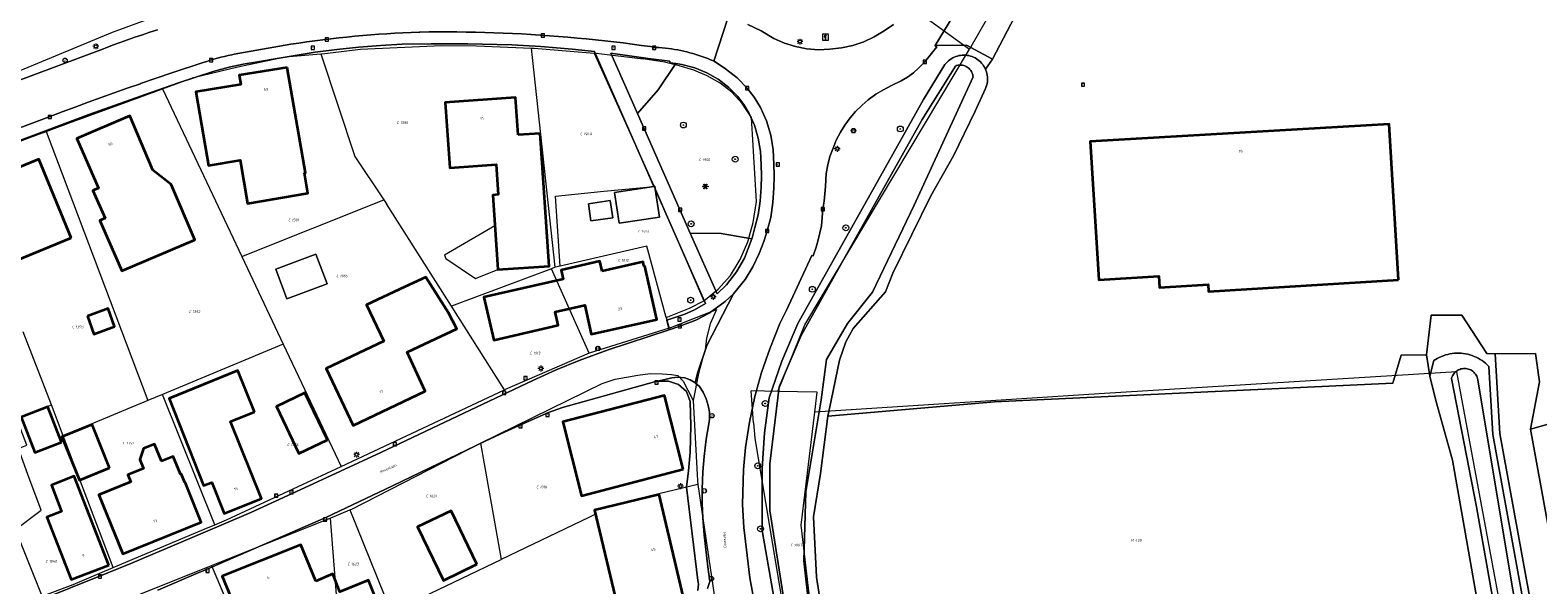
# Model space of a CAD drawing. Header units: metres. Extents: x 250001 to 257773, y 598992 to 609118.
# Tile 161 of 256: x 253132 to 253338, y 600606 to 600681. Entities that reach past the tile are written whole.
import ezdxf
from ezdxf.enums import TextEntityAlignment as Align
from ezdxf.lldxf.tags import DXFTag

# ---------------------------------------------------------------- set-up
doc = ezdxf.new("R2010")
doc.units = ezdxf.units.M
for name, color, linetype, lineweight in [('B-WE-GR-BOOM-S', 252, 'Continuous', 25), ('B-WE-GR-BOUWLAND-GV', 252, 'Continuous', 13), ('B-WE-GR-GRAS-GV', 252, 'Continuous', 13), ('B-WE-GR-GROENVOORZIENING-GV', 252, 'Continuous', 18), ('B-WE-IE-KUNSTOBJECT-S', 252, 'Continuous', 25), ('B-WE-KG-GRENS_PERCEEL-G', 150, 'KG-PERCEEL', 18), ('B-WE-KG-GRENS_PERCEEL-S', 150, 'Continuous', 25), ('B-WE-KL-ET_LS_OV_LICHTMAST-S', 252, 'Continuous', 25), ('B-WE-OG-BEBOUWING-GV', 1, 'Continuous', 35), ('B-WE-OG-BEBOUWING-T18', 7, 'Continuous', 18), ('B-WE-OG-BEBOUWING_LUIFEL-GV', 1, 'Continuous', 18), ('B-WE-OG-BEBOUWING_OVERBOUWING-GV', 1, 'Continuous', 18), ('B-WE-OG-TERREIN_ERF-GV', 7, 'Continuous', 18), ('B-WE-OG-TOPOGRAFIE-T18', 2, 'Continuous', 18), ('B-WE-OG-WATER-GV', 252, 'Continuous', 18), ('B-WE-OG-WATER_SLOOT-GV', 252, 'Continuous', 18), ('B-WE-RI-GWA_KOLK-S', 252, 'Continuous', 25), ('B-WE-RI-GWA_RIOOLPUT-S', 252, 'Continuous', 25), ('B-WE-VH-VERHARDING_GESLOTEN-GV', 252, 'Continuous', 18), ('B-WE-VH-VERHARDING_OPEN-GV', 252, 'Continuous', 18), ('B-WE-VW-AFSLUITPAAL-S', 252, 'Continuous', 25), ('B-WE-VW-VERKEERSTEKEN_BORD-S', 252, 'Continuous', 25), ('B-WE-VW-VERKEERSTEKEN_DRAAGCONSTRUCTIE-S', 252, 'Continuous', 25), ('X-XX-AL-REFERENTIE-G', 7, 'Continuous', 18)]:
    doc.layers.add(name, color=color, linetype=linetype, lineweight=lineweight)
doc.styles.add('NLCS-ISO', font='NLCS-ISO.ttf')
doc.styles.add('NLCS-ISO-ANNOTATIEF-T18', font='NLCS-ISO.ttf', dxfattribs={"height": 1.8})
doc.styles.get("Standard").update_dxf_attribs({"font": 'NLCS-ISO.ttf'})
tags = doc.linetypes.add('KG-PERCEEL', pattern='A,5.5,-2,["P",Standard,S=1.8,R=0,X=-0.5,Y=-0.9],-2,5.5,-2,[5,NLCS.SHX,S=0.75,R=0,X=0,Y=0],-2', length=19).pattern_tags.tags
tags[6] = DXFTag(74, 10)

# ---------------------------------------------------------------- blocks, each defined once
blk = doc.blocks.new('SKG-PERCEELNUMMER-SO')
at = {"style": 'NLCS-ISO', "oblique": 10, "flags": 1}
blk.add_attdef('GEMEENTECODE', text='', height=1.8, dxfattribs=at).set_placement((0, 2.6), align=Align.MIDDLE_CENTER)
at = {"style": 'NLCS-ISO', "oblique": 10}
blk.add_attdef('SECTIE', text='', height=1.8, dxfattribs=at).set_placement((-0.5, 0), align=Align.MIDDLE_RIGHT)
blk.add_attdef('PERCEELNUMMER', text='', height=1.8, dxfattribs=at).set_placement((0.5, 0), align=Align.MIDDLE_LEFT)
blk = doc.blocks.new('BS2021-132-Xref-KAD-20210617')
at = {"layer": 'B-WE-KG-GRENS_PERCEEL-G', "flags": 128}
for points in [[(253164.4, 600692.13), (253158.44, 600689.57), (253159.11, 600688.2), (253158.64, 600687.06), (253157.04, 600686.04), (253143.67, 600681.08), (253123.78, 600672.87)], [(253266.791, 600689.758), (253260.51, 600678.85)], [(253249.39, 600686.93), (253260.51, 600678.85)], [(253172.083, 600678.185), (253172.667, 600678.234), (253177.504, 600678.83), (253188.536, 600679.322), (253193.34, 600679.282), (253200.811, 600678.969)], [(253150.507, 600673.429), (253154.741, 600674.991), (253160.778, 600676.413), (253167.255, 600677.788), (253172.083, 600678.185)], [(253172.083, 600678.185), (253176.724, 600664.186), (253180.707, 600658.31)], [(253200.811, 600678.969), (253201.2, 600678.953), (253209.375, 600678.294)], [(253204.042, 600649.11), (253200.811, 600678.969)], [(253209.375, 600678.294), (253209.638, 600678.273), (253216.031, 600677.516)], [(253209.375, 600678.294), (253217.077, 600661.123), (253217.52, 600660.105)], [(253224.295, 600644.538), (253226.253, 600646.156), (253227.944, 600648.001), (253229.253, 600650.168), (253230.294, 600652.561), (253231.031, 600655.213), (253231.499, 600658.089), (253230.789, 600669.5), (253229.558, 600671.421), (253228.135, 600672.99), (253226.521, 600674.208), (253224.788, 600675.206), (253222.935, 600675.985), (253220.964, 600676.543), (253218.968, 600677.059), (253216.031, 600677.516)], [(253234.4, 600632.21), (253238.08, 600641.29), (253260.51, 600678.85)], [(253134.641, 600667.618), (253138.087, 600668.869), (253145.179, 600671.464), (253150.507, 600673.429)], [(253150.507, 600673.429), (253161.324, 600650.59)], [(253122.632, 600663.123), (253125.085, 600664.021), (253132.442, 600666.819), (253134.641, 600667.618)], [(253134.641, 600667.618), (253148.528, 600630.967)], [(253204.725, 600649.274), (253204.075, 600658.811), (253210.69, 600659.467), (253217.52, 600660.105)], [(253217.52, 600660.105), (253224.295, 600644.538)], [(253161.324, 600650.59), (253180.707, 600658.31)], [(253180.707, 600658.31), (253181.068, 600657.778)], [(253189.917, 600643.804), (253181.068, 600657.778)], [(253161.324, 600650.59), (253166.982, 600638.645)], [(253219.175, 600642.27), (253216.523, 600651.993), (253204.725, 600649.274)], [(253203.542, 600648.922), (253189.917, 600643.804)], [(253204.042, 600649.11), (253203.542, 600648.922)], [(253208.673, 600637.432), (253203.542, 600648.922)], [(253204.09, 600649.128), (253204.042, 600649.11)], [(253204.725, 600649.274), (253204.09, 600649.128)], [(253219.175, 600642.27), (253222.354, 600643.56), (253224.295, 600644.538)], [(253197.131, 600632.413), (253189.917, 600643.804)], [(253219.57, 600640.808), (253226.047, 600643.355), (253225.184, 600641.395), (253224.697, 600639.463), (253224.5, 600637.869), (253224.097, 600636.512), (253223.605, 600634.643), (253222.868, 600630.986)], [(253135.388, 600630.391), (253131.518, 600640.321)], [(253219.57, 600640.808), (253208.673, 600637.432)], [(253219.175, 600642.27), (253219.57, 600640.808)], [(253166.982, 600638.645), (253150.527, 600631.798)], [(253166.982, 600638.645), (253174.886, 600621.958)], [(253208.673, 600637.432), (253197.131, 600632.413)], [(253193.865, 600625.161), (253210.46, 600633.306), (253212.247, 600633.879), (253215.297, 600634.417), (253216.981, 600634.666), (253218.626, 600634.596), (253219.895, 600634.499), (253220.787, 600634.374), (253221.475, 600633.603), (253222.133, 600632.387), (253222.868, 600630.986)], [(253326.953, 600634.861), (253278.943, 600631.906), (253239.428, 600629.399)], [(253335.15, 600590.861), (253326.953, 600634.861)], [(253174.886, 600621.958), (253197.131, 600632.413)], [(253234.4, 600632.21), (253230.782, 600632.284)], [(253231.106, 600627.92), (253230.782, 600632.284)], [(253239.428, 600629.399), (253239.75, 600632.1), (253234.4, 600632.21)], [(253134.129, 600604.308), (253130.47, 600613.399), (253133.973, 600616.049), (253132.15, 600620.88), (253130.867, 600624.429), (253132.03, 600624.878), (253130.61, 600628.546), (253135.388, 600630.391)], [(253136.986, 600626.169), (253135.388, 600630.391)], [(253148.528, 600630.967), (253136.986, 600626.169)], [(253150.527, 600631.798), (253148.528, 600630.967)], [(253157.672, 600614.038), (253150.527, 600631.798)], [(253222.868, 600630.986), (253223.431, 600620.028), (253223.503, 600619.542)], [(253242.368, 600584.877), (253238.81, 600603.47), (253237.59, 600613.99), (253239.428, 600629.399)], [(253143.781, 600608.217), (253136.986, 600626.169)], [(253231.106, 600627.92), (253231.26, 600625.845), (253237.199, 600590.12), (253239.062, 600579.176)], [(253176.071, 600616.063), (253176.339, 600616.175), (253193.865, 600625.161)], [(253193.865, 600625.161), (253196.689, 600609.322)], [(253157.672, 600614.038), (253159.26, 600614.697), (253174.886, 600621.958)], [(253223.503, 600619.542), (253218.194, 600618.238), (253209.404, 600616.078)], [(253223.503, 600619.542), (253225.721, 600604.518)], [(253173.383, 600614.943), (253176.071, 600616.063)], [(253176.071, 600616.063), (253181.686, 600602.128)], [(253209.404, 600616.078), (253209.548, 600615.475), (253208.622, 600615.044), (253196.689, 600609.322)], [(253143.781, 600608.217), (253156.196, 600613.425), (253157.672, 600614.038)], [(253157.203, 600608.505), (253159.009, 600609.229), (253173.383, 600614.943)], [(253173.383, 600614.943), (253174.602, 600599.281)], [(253134.129, 600604.308), (253138.334, 600605.918), (253143.781, 600608.217)], [(253137.91, 600600.779), (253157.203, 600608.505)], [(253157.203, 600608.505), (253162.421, 600596.098), (253163.037, 600594.633)], [(253181.686, 600602.128), (253196.689, 600609.322)]]:
    blk.add_lwpolyline(points, dxfattribs=at)
at = {"layer": 'B-WE-KG-GRENS_PERCEEL-S', "xscale": 0.2, "yscale": 0.2, "zscale": 0.2}
for p, values in [((253182.835, 600668.814), {'PERCEELNUMMER': '1390', 'SECTIE': 'C'}), ((253207.843, 600667.275), {'PERCEELNUMMER': '1949', 'SECTIE': 'C'}), ((253224.008, 600663.766), {'PERCEELNUMMER': '1950', 'SECTIE': 'C'}), ((253168.058, 600655.56), {'PERCEELNUMMER': '1391', 'SECTIE': 'C'}), ((253215.738, 600653.992), {'PERCEELNUMMER': '1951', 'SECTIE': 'C'}), ((253212.995, 600650.075), {'PERCEELNUMMER': '1012', 'SECTIE': 'C'}), ((253174.608, 600647.943), {'PERCEELNUMMER': '1065', 'SECTIE': 'C'}), ((253154.5, 600643.068), {'PERCEELNUMMER': '1392', 'SECTIE': 'C'}), ((253138.577, 600640.998), {'PERCEELNUMMER': '1393', 'SECTIE': 'C'}), ((253200.963, 600637.432), {'PERCEELNUMMER': '1013', 'SECTIE': 'C'}), ((253145.465, 600625.156), {'PERCEELNUMMER': '1357', 'SECTIE': 'C'}), ((253167.905, 600624.94), {'PERCEELNUMMER': '1356', 'SECTIE': 'C'}), ((253186.826, 600617.954), {'PERCEELNUMMER': '1624', 'SECTIE': 'C'}), ((253201.864, 600619.183), {'PERCEELNUMMER': '1016', 'SECTIE': 'C'}), ((253283.008, 600611.914), {'PERCEELNUMMER': '428', 'SECTIE': 'M'}), ((253236.506, 600611.268), {'PERCEELNUMMER': '1993', 'SECTIE': 'C'}), ((253134.965, 600609.065), {'PERCEELNUMMER': '1540', 'SECTIE': 'C'}), ((253176.135, 600608.685), {'PERCEELNUMMER': '1623', 'SECTIE': 'C'})]:
    blk.add_blockref('SKG-PERCEELNUMMER-SO', p, dxfattribs=at).add_auto_attribs(values)
blk = doc.blocks.new('SIE-WEG_VERKEERSBORD-SO')
at = {"color": 0, "linetype": 'ByBlock', "lineweight": 18}
blk.add_lwpolyline([(-1.125, -1.125), (1.125, -1.125), (1.125, 1.125), (-1.125, 1.125)], close=True, dxfattribs=at)
at = {"color": 0, "linetype": 'ByBlock', "lineweight": 18, "style": 'NLCS-ISO'}
blk.add_text('vb', height=1.5, dxfattribs=at).set_placement((0, 0), align=Align.MIDDLE_CENTER)
blk = doc.blocks.new('SIE-WEG_VERKEERSBORD_INFORMATIE-SO')
at = {"linetype": 'ByBlock', "lineweight": 18}
h = blk.add_hatch(color=0, dxfattribs=at)
h.dxf.hatch_style = 1
h.paths.add_polyline_path([(0.3, 0.5), (-0.8, 0.5), (-0.8, 0.2), (-0.3, 0.2), (-0.3, -1.6), (0.3, -1.6)])
h = blk.add_hatch(color=0, dxfattribs=at)
h.dxf.hatch_style = 1
edge = h.paths.add_edge_path()
edge.add_arc((0, 1.2), 0.373, 0, 360)
at = {"color": 0, "linetype": 'ByBlock', "lineweight": 18}
for points in [[(-2, -2), (2, -2), (2, 2), (-2, 2)], [(0.3, 0.5), (-0.8, 0.5), (-0.8, 0.2), (-0.3, 0.2), (-0.3, -1.6), (0.3, -1.6)]]:
    blk.add_lwpolyline(points, close=True, dxfattribs=at)
blk.add_circle((0, 1.2), 0.373, dxfattribs=at)
blk = doc.blocks.new('SVW-AFSLUITPAAL-SO')
at = {"lineweight": 18}
blk.add_circle((0, 0), 1.5, dxfattribs=at)
at = {"lineweight": 18, "style": 'NLCS-ISO'}
blk.add_text('af', height=1.8, dxfattribs=at).set_placement((0, 0), align=Align.MIDDLE_CENTER)
blk = doc.blocks.new('SKL-ET_OV_LICHTMAST-SO')
at = {"color": 0, "linetype": 'ByBlock', "lineweight": 18}
for points in [[(-1.2, 0), (-2, 0)], [(-1.4, 1.4), (-0.9, 0.9)], [(0, 2), (0, 1.2)], [(0.9, 0.9), (1.4, 1.4)], [(2, 0), (1.2, 0)], [(-1.4, -1.4), (-0.9, -0.9)], [(0, -1.2), (0, -2)], [(0.9, -0.9), (1.4, -1.4)]]:
    blk.add_lwpolyline(points, dxfattribs=at)
blk.add_circle((0, 0), 1, dxfattribs=at)
blk = doc.blocks.new('SIE-WEG_PAAL_VERKEERSBORD-SO')
at = {"color": 0, "linetype": 'ByBlock', "lineweight": 18}
blk.add_circle((0, 0), 1.5, dxfattribs=at)
at = {"color": 0, "linetype": 'ByBlock', "lineweight": 18, "style": 'NLCS-ISO'}
blk.add_text('vb', height=1.5, dxfattribs=at).set_placement((0, 0.1), align=Align.MIDDLE_CENTER)
blk = doc.blocks.new('SRI-KOLK-SO')
at = {"color": 0, "linetype": 'ByBlock', "lineweight": 18}
blk.add_lwpolyline([(-1.125, -1.125), (1.125, -1.125), (1.125, 1.125), (-1.125, 1.125)], close=True, dxfattribs=at)
at = {"color": 0, "linetype": 'ByBlock', "lineweight": 18, "style": 'NLCS-ISO'}
blk.add_text('k', height=1.5, dxfattribs=at).set_placement((0, 0), align=Align.MIDDLE_CENTER)
blk = doc.blocks.new('SRI-PUT_INSPECTIEPUT_RIOOLPUT-SO')
at = {"color": 0, "linetype": 'ByBlock', "lineweight": 18}
blk.add_lwpolyline([(-1.1, -1.1), (1.1, -1.1), (1.1, 1.1), (-1.1, 1.1)], close=True, dxfattribs=at)
at = {"color": 0, "linetype": 'ByBlock', "lineweight": 18, "style": 'NLCS-ISO'}
blk.add_text('r', height=1.5, dxfattribs=at).set_placement((0, 0.3), align=Align.MIDDLE_CENTER)
blk = doc.blocks.new('SIE-KUNSTOBJECT-SO')
at = {"color": 0, "linetype": 'ByBlock', "lineweight": 18, "flags": 128}
blk.add_lwpolyline([(0.3, -0.7, 0.700208), (-0.3, -0.7), (-0.6, -1.5, -1), (-1, -1.2), (-0.5, -0.6, 0.700208), (-0.8, -0.1), (-1.6, -0.3, -1), (-1.6, 0.3), (-0.8, 0.1, 0.700208), (-0.5, 0.6), (-1, 1.2, -1), (-0.6, 1.5), (-0.3, 0.7, 0.700208), (0.3, 0.7), (0.6, 1.5, -1), (1, 1.2), (0.5, 0.6, 0.700208), (0.8, 0.1), (1.6, 0.3, -1), (1.6, -0.3), (0.8, -0.1, 0.700208), (0.5, -0.6), (1, -1.2, -1), (0.6, -1.5)], format="xyb", close=True, dxfattribs=at)
blk = doc.blocks.new('SGR-BOOM_01-SO')
at = {"linetype": 'ByBlock', "lineweight": 18}
h = blk.add_hatch(color=0, dxfattribs=at)
h.dxf.hatch_style = 1
edge = h.paths.add_edge_path()
edge.add_arc((0, 0), 0.25, 0, 360)
at = {"color": 0, "linetype": 'ByBlock', "lineweight": 18}
for radius in [2, 0.25]:
    blk.add_circle((0, 0), radius, dxfattribs=at)
blk = doc.blocks.new('BS2021-132-Xref-BGT-GRIJS-20210617-aangepast')
at = {"layer": 'B-WE-GR-BOUWLAND-GV', "flags": 128}
blk.add_lwpolyline([(253380.712, 600686.008), (253381.559, 600674.447), (253381.929, 600671.847), (253383.652, 600640.38), (253337.015, 600627.065), (253356.651, 600519.361), (253356.995, 600517.476), (253357.389, 600512.35), (253360.89, 600513.482), (253360.732, 600514.799), (253361.056, 600516.805), (253362.463, 600517.99), (253386.678, 600525.727), (253408.898, 600532.468), (253429.51, 600538.756), (253488.255, 600555.964)], dxfattribs=at)
at = {"layer": 'B-WE-GR-GRAS-GV', "flags": 128}
blk.add_lwpolyline([(253323.295, 600634.282), (253322.816, 600637.181), (253319.379, 600637.148), (253318.241, 600633.331), (253263.959, 600630.769), (253241.226, 600628.832), (253240.209, 600621.01), (253239.249, 600615.119), (253239.679, 600606.9), (253241.16, 600597.269), (253242.829, 600587.119), (253317.309, 600592.14), (253329.113, 600592.47), (253330.808, 600592.585), (253331.867, 600593.379), (253330.875, 600597.276), (253326.372, 600622.856), (253324.115, 600630.956)], close=True, dxfattribs=at)
at = {"layer": 'B-WE-GR-GROENVOORZIENING-GV', "flags": 128}
for points in [[(253230.31, 600682.183), (253232.136, 600681.307), (253233.851, 600680.266), (253235.294, 600679.628), (253236.796, 600679.188), (253238.374, 600678.883), (253239.925, 600678.722), (253241.509, 600678.813), (253243.089, 600679.012), (253244.625, 600679.326), (253246.12, 600679.827), (253247.544, 600680.521), (253248.901, 600681.305), (253250.188, 600682.193)], [(253234.369, 600601.31), (253232.249, 600613.26), (253232.249, 600621.719), (253232.589, 600626.579), (253233.239, 600631.319), (253234.939, 600636.319), (253237.129, 600641.459), (253254.239, 600671.969), (253257.174, 600676.722), (253257.209, 600676.768), (253257.355, 600676.942), (253257.512, 600677.106), (253257.681, 600677.259), (253257.859, 600677.399), (253258.047, 600677.527), (253258.244, 600677.64), (253258.448, 600677.74), (253258.659, 600677.825), (253258.875, 600677.895), (253259.096, 600677.95), (253259.32, 600677.989), (253259.546, 600678.012), (253259.773, 600678.019), (253260, 600678.01), (253260.226, 600677.985), (253260.45, 600677.945), (253260.67, 600677.889), (253260.885, 600677.817), (253261.096, 600677.73), (253261.299, 600677.629), (253261.495, 600677.514), (253261.682, 600677.385), (253261.86, 600677.244), (253262.027, 600677.09), (253262.184, 600676.925), (253262.328, 600676.749), (253262.459, 600676.564), (253262.577, 600676.37), (253262.681, 600676.168), (253262.702, 600676.119), (253263.66, 600677.449), (253260.119, 600679.38), (253255.84, 600679.31), (253255.83, 600679.293), (253256.084, 600679.146), (253254.439, 600677.093), (253253.625, 600676.27), (253252.873, 600675.619), (253252.078, 600675.023), (253251.211, 600674.505), (253249.908, 600673.871), (253248.699, 600673.266), (253247.77, 600672.701), (253246.734, 600671.93), (253245.895, 600671.217), (253245.001, 600670.327), (253244.24, 600669.455), (253243.526, 600668.498), (253242.948, 600667.536), (253242.364, 600666.432), (253241.927, 600665.364), (253241.495, 600664.193), (253241.201, 600663.066), (253241.004, 600661.902), (253240.884, 600660.112), (253240.719, 600658.141), (253240.534, 600657.031), (253240.333, 600654.755), (253239.885, 600652.837), (253239.615, 600651.878), (253239.218, 600650.67), (253239.021, 600650.703), (253235.59, 600643.284), (253234.69, 600641.459), (253233.309, 600637.989), (253232.19, 600634.78), (253231.279, 600631.5), (253230.549, 600628.01), (253229.989, 600624.579), (253229.709, 600621.579), (253229.599, 600616.819), (253229.76, 600613.65), (253230.6, 600606.79), (253231.88, 600599.65)], [(253337.319, 600601.831), (253332.84, 600626.455), (253332.208, 600637.345), (253331.066, 600637.351), (253327.655, 600642.579), (253323.465, 600642.58), (253322.816, 600637.181), (253323.295, 600634.282), (253323.814, 600636.399), (253324.039, 600636.545), (253324.303, 600636.699), (253324.575, 600636.839), (253324.854, 600636.964), (253325.139, 600637.075), (253325.429, 600637.17), (253325.724, 600637.25), (253326.023, 600637.315), (253326.324, 600637.364), (253326.628, 600637.397), (253326.933, 600637.414), (253327.239, 600637.416), (253327.544, 600637.401), (253327.848, 600637.37), (253328.15, 600637.323), (253328.449, 600637.261), (253328.745, 600637.183), (253329.036, 600637.089), (253329.321, 600636.981), (253329.601, 600636.858), (253329.874, 600636.72), (253330.139, 600636.568), (253330.396, 600636.403), (253330.644, 600636.224), (253330.882, 600636.033), (253331.11, 600635.829), (253331.327, 600635.614), (253331.866, 600626.339), (253336.356, 600601.652)]]:
    blk.add_lwpolyline(points, dxfattribs=at)
for points in [[(253216.745, 600677.545), (253211.619, 600678.306), (253215.252, 600670.072), (253218.103, 600673.29), (253220.502, 600676.858), (253219.662, 600676.981), (253219.66, 600677.189)], [(253221.332, 600676.736), (253220.502, 600676.858), (253218.103, 600673.29), (253215.252, 600670.072), (253222.471, 600653.754), (253226.681, 600653.699), (253230.834, 600653.001), (253230.933, 600653.27), (253231.228, 600654.368), (253231.285, 600654.545), (253231.74, 600656.255), (253232.014, 600658.128), (253232.151, 600660.032), (253232.179, 600661.551), (253232.133, 600663.106), (253232.029, 600664.909), (253231.742, 600666.726), (253231.239, 600668.454), (253230.492, 600670.08), (253229.746, 600671.31), (253228.928, 600672.386), (253227.712, 600673.611), (253226.279, 600674.733), (253224.743, 600675.619), (253223.091, 600676.296)], [(253226.681, 600653.699), (253222.471, 600653.754), (253226.117, 600645.517), (253227.398, 600646.726), (253228.782, 600648.491), (253229.856, 600650.339), (253230.834, 600653.001)]]:
    blk.add_lwpolyline(points, close=True, dxfattribs=at)
at = {"layer": 'B-WE-OG-BEBOUWING-GV', "flags": 128}
for points in [[(253167.51, 600676.329), (253160.97, 600675.31), (253161.19, 600674.01), (253155.079, 600673), (253156.339, 600665.599), (253156.785, 600662.989), (253161.113, 600663.729), (253162.119, 600657.8), (253170.35, 600659.199), (253169.88, 600661.959), (253170.019, 600661.989)], [(253199, 600667.15), (253198.66, 600672.23), (253189.07, 600671.55), (253189.68, 600662.67), (253195.995, 600663.111), (253196.281, 600659.011), (253195.545, 600658.96), (253196.25, 600648.8), (253203.22, 600649.28), (253201.99, 600667.35)], [(253149.215, 600662.354), (253146.053, 600669.77), (253138.836, 600666.656), (253141.793, 600659.907), (253141.042, 600659.578), (253142.696, 600655.805), (253141.963, 600655.484), (253144.966, 600648.631), (253154.903, 600652.858), (253151.704, 600660.379)], [(253319.01, 600647.39), (253317.73, 600668.609), (253277, 600666.25), (253278.179, 600647.42), (253286.329, 600647.91), (253286.429, 600646.38), (253293.049, 600646.779), (253293.109, 600645.799)], [(253138.07, 600653.15), (253133.66, 600663.859), (253126.39, 600660.859), (253130.809, 600650.15)], [(253210.47, 600648.57), (253210.15, 600649.94), (253204.88, 600648.72), (253205.155, 600647.501), (253194.339, 600645.041), (253195.67, 600639.19), (253204.45, 600641.21), (253204.03, 600643.06), (253208.07, 600643.97), (253208.97, 600640.01), (253217.9, 600642.01), (253216.27, 600649.29), (253216.15, 600649.26), (253216.02, 600649.85)], [(253189.504, 600642.912), (253186.393, 600647.79), (253183.559, 600646.459), (253178.339, 600644.01), (253180.67, 600639.04), (253172.829, 600635.349), (253176.5, 600627.579), (253186.329, 600632.26), (253183.85, 600637.55), (253187.04, 600639.05), (253190.625, 600640.715)], [(253140.289, 600642.441), (253141.177, 600640.014), (253143.972, 600641.066), (253143.098, 600643.48)], [(253163.079, 600629.42), (253160.79, 600635.06), (253151.42, 600631.26), (253156.119, 600619.38), (253157.23, 600619.819), (253158.91, 600615.579), (253164.019, 600617.619), (253159.799, 600628.109)], [(253136.74, 600625.302), (253134.886, 600630.1), (253131.27, 600628.703), (253133.124, 600623.905)], [(253172.991, 600625.617), (253169.913, 600632.025), (253166.042, 600630.166), (253169.12, 600623.758)], [(253221.474, 600621.604), (253218.935, 600631.664), (253205.095, 600628.047), (253207.634, 600617.988)], [(253143.314, 600621.776), (253140.906, 600627.688), (253136.802, 600626.016), (253139.21, 600620.104)], [(253150.384, 600622.691), (253149.436, 600625.039), (253147.919, 600624.414), (253147.412, 600622.922), (253147.909, 600621.691), (253145.799, 600620.839), (253146.19, 600619.88), (253141.85, 600618.119), (253145.1, 600610.099), (253155.809, 600614.38), (253153.6, 600619.839), (253153.559, 600619.819), (253153.079, 600620.989), (253152.959, 600620.939), (253151.989, 600623.339)], [(253143.179, 600608.53), (253138.48, 600620.64), (253135.369, 600619.439), (253136.769, 600615.839), (253134.769, 600615.06), (253138.079, 600606.569)], [(253221.51, 600604.319), (253218.209, 600618.17), (253209.42, 600616.01), (253212.73, 600602.13)], [(253193.38, 600608.67), (253189.88, 600615.959), (253185.299, 600613.76), (253188.809, 600606.469)], [(253171.429, 600606.38), (253169.369, 600611.329), (253158.649, 600607.02), (253160.679, 600602.099), (253160.559, 600602.05), (253162.019, 600598.54), (253169.7, 600601.589), (253171.089, 600598.109), (253180.459, 600601.829), (253178.619, 600606.5), (253174.709, 600604.92), (253173.73, 600607.339)]]:
    blk.add_lwpolyline(points, close=True, dxfattribs=at)
at = {"layer": 'B-WE-OG-BEBOUWING_LUIFEL-GV', "flags": 128}
blk.add_lwpolyline([(253195.835, 600654.775), (253188.944, 600650.75), (253189.155, 600650.319), (253193.165, 600647.598), (253196.25, 600648.8)], close=True, dxfattribs=at)
at = {"layer": 'B-WE-OG-BEBOUWING_OVERBOUWING-GV', "flags": 128}
for points in [[(253217.674, 600659.767), (253217.614, 600660.155), (253217.51, 600660.139), (253212.127, 600659.3), (253212.76, 600655.114), (253218.267, 600655.964)], [(253211.896, 600655.854), (253211.559, 600658.193), (253208.569, 600657.762), (253208.908, 600655.424)], [(253172.944, 600646.842), (253171.434, 600650.909), (253165.979, 600648.847), (253167.454, 600644.803)]]:
    blk.add_lwpolyline(points, close=True, dxfattribs=at)
at = {"layer": 'B-WE-OG-TERREIN_ERF-GV', "flags": 128}
for points in [[(253101.737, 600663.712), (253142.48, 600678.897), (253142.706, 600678.983), (253143.716, 600679.361), (253144.729, 600679.731), (253145.744, 600680.094), (253146.762, 600680.449), (253147.783, 600680.797), (253148.807, 600681.137), (253149.832, 600681.469)], [(253269.678, 600688.947), (253263.66, 600677.449), (253262.702, 600676.119), (253262.771, 600675.959), (253262.846, 600675.744), (253262.905, 600675.525), (253262.949, 600675.302), (253262.977, 600675.076), (253262.989, 600674.85), (253262.986, 600674.622), (253262.966, 600674.396), (253262.93, 600674.172), (253262.879, 600673.95), (253262.812, 600673.733), (253262.71, 600673.477), (253261.32, 600670.38), (253258.359, 600664.279), (253255.273, 600658.858), (253250.055, 600648.309), (253249.061, 600645.761), (253244.654, 600640.794), (253243.66, 600638.981), (253242.795, 600636.475), (253241.665, 600630.97), (253241.226, 600628.832), (253263.959, 600630.769), (253318.241, 600633.331), (253319.379, 600637.148), (253322.816, 600637.181), (253323.465, 600642.58), (253327.655, 600642.579), (253331.066, 600637.351), (253332.208, 600637.345), (253337.68, 600637.368), (253338.214, 600633.522), (253337.015, 600627.065), (253383.652, 600640.38)], [(253132.9, 600603.39), (253143.07, 600607.48), (253146.2, 600608.78), (253156.07, 600612.92), (253158.85, 600614.1), (253162.54, 600615.7), (253169.29, 600618.79), (253180.28, 600623.88), (253192.45, 600629.63), (253200.99, 600633.69), (253204.2, 600635.13), (253207.32, 600636.43), (253211.26, 600637.88), (253219.567, 600640.602), (253219.249, 600641.917), (253221.735, 600642.743), (253223.054, 600643.328), (253224.558, 600644.165), (253217.674, 600659.767), (253218.267, 600655.964), (253212.76, 600655.114), (253212.127, 600659.3), (253217.51, 600660.139), (253209.395, 600678.533), (253206.375, 600678.827), (253202.103, 600679.184), (253198.132, 600679.401), (253192.145, 600679.55), (253187.144, 600679.57), (253183.189, 600679.491), (253180.235, 600679.344), (253177.27, 600679.088), (253174.294, 600678.781), (253171.341, 600678.407), (253166.428, 600677.621), (253163.468, 600677.124), (253161.517, 600676.779), (253159.622, 600676.395), (253157.44, 600675.801), (253152.712, 600674.238), (253148.911, 600672.935), (253140.483, 600669.923), (253119.619, 600662.099)], [(253223.513, 600605.076), (253223.59, 600605.951), (253223.549, 600606.204), (253223.48, 600606.449), (253221.959, 600619.14), (253222.239, 600621.399), (253222.459, 600623.949), (253222.559, 600627.539), (253222.449, 600630.829), (253221.939, 600632.18), (253220.859, 600633.139), (253219.481, 600633.598), (253218.029, 600633.619), (253217.609, 600633.51), (253205.059, 600630.02), (253203.119, 600629.329), (253200.349, 600628.13), (253197.249, 600626.719), (253194.51, 600625.43), (253181.859, 600619.329), (253172.799, 600615.03), (253156.269, 600607.839), (253155.399, 600607.489), (253149.869, 600605.109)]]:
    blk.add_lwpolyline(points, dxfattribs=at)
for points in [[(253156.785, 600662.989), (253156.339, 600665.599), (253155.079, 600673), (253161.19, 600674.01), (253160.97, 600675.31), (253167.51, 600676.329), (253170.019, 600661.989), (253169.88, 600661.959), (253170.35, 600659.199), (253162.119, 600657.8), (253161.113, 600663.729)], [(253195.545, 600658.96), (253196.281, 600659.011), (253195.995, 600663.111), (253189.68, 600662.67), (253189.07, 600671.55), (253198.66, 600672.23), (253199, 600667.15), (253201.99, 600667.35), (253203.22, 600649.28), (253196.25, 600648.8)], [(253141.963, 600655.484), (253142.696, 600655.805), (253141.042, 600659.578), (253141.793, 600659.907), (253138.836, 600666.656), (253146.053, 600669.77), (253149.215, 600662.354), (253151.704, 600660.379), (253154.903, 600652.858), (253144.966, 600648.631)], [(253319.01, 600647.39), (253293.109, 600645.799), (253293.049, 600646.779), (253286.429, 600646.38), (253286.329, 600647.91), (253278.179, 600647.42), (253277, 600666.25), (253317.73, 600668.609)], [(253138.07, 600653.15), (253130.809, 600650.15), (253126.39, 600660.859), (253133.66, 600663.859)], [(253211.896, 600655.854), (253208.908, 600655.424), (253208.569, 600657.762), (253211.559, 600658.193)], [(253172.944, 600646.842), (253167.454, 600644.803), (253165.979, 600648.847), (253171.434, 600650.909)], [(253204.88, 600648.72), (253210.15, 600649.94), (253210.47, 600648.57), (253216.02, 600649.85), (253216.15, 600649.26), (253216.27, 600649.29), (253217.9, 600642.01), (253208.97, 600640.01), (253208.07, 600643.97), (253204.03, 600643.06), (253204.45, 600641.21), (253195.67, 600639.19), (253194.339, 600645.041), (253205.155, 600647.501)], [(253183.559, 600646.459), (253186.393, 600647.79), (253189.504, 600642.912), (253190.625, 600640.715), (253187.04, 600639.05), (253183.85, 600637.55), (253186.329, 600632.26), (253176.5, 600627.579), (253172.829, 600635.349), (253180.67, 600639.04), (253178.339, 600644.01)], [(253141.177, 600640.014), (253140.289, 600642.441), (253143.098, 600643.48), (253143.972, 600641.066)], [(253160.79, 600635.06), (253163.079, 600629.42), (253159.799, 600628.109), (253164.019, 600617.619), (253158.91, 600615.579), (253157.23, 600619.819), (253156.119, 600619.38), (253151.42, 600631.26)], [(253134.886, 600630.1), (253136.74, 600625.302), (253133.124, 600623.905), (253131.27, 600628.703)], [(253169.913, 600632.025), (253172.991, 600625.617), (253169.12, 600623.758), (253166.042, 600630.166)], [(253205.095, 600628.047), (253218.935, 600631.664), (253221.474, 600621.604), (253207.634, 600617.988)], [(253143.314, 600621.776), (253139.21, 600620.104), (253136.802, 600626.016), (253140.906, 600627.688)], [(253150.384, 600622.691), (253151.989, 600623.339), (253152.959, 600620.939), (253153.079, 600620.989), (253153.559, 600619.819), (253153.6, 600619.839), (253155.809, 600614.38), (253145.1, 600610.099), (253141.85, 600618.119), (253146.19, 600619.88), (253145.799, 600620.839), (253147.909, 600621.691), (253147.412, 600622.922), (253147.919, 600624.414), (253149.436, 600625.039)], [(253143.179, 600608.53), (253138.079, 600606.569), (253134.769, 600615.06), (253136.769, 600615.839), (253135.369, 600619.439), (253138.48, 600620.64)], [(253209.42, 600616.01), (253218.209, 600618.17), (253221.51, 600604.319), (253212.73, 600602.13)], [(253185.299, 600613.76), (253189.88, 600615.959), (253193.38, 600608.67), (253188.809, 600606.469)], [(253180.459, 600601.829), (253171.089, 600598.109), (253169.7, 600601.589), (253162.019, 600598.54), (253160.559, 600602.05), (253160.679, 600602.099), (253158.649, 600607.02), (253169.369, 600611.329), (253171.429, 600606.38), (253173.73, 600607.339), (253174.709, 600604.92), (253178.619, 600606.5)]]:
    blk.add_lwpolyline(points, close=True, dxfattribs=at)
at = {"layer": 'B-WE-OG-WATER-GV', "flags": 128}
for points in [[(253344.189, 600547.759), (253329.826, 600633.754), (253329.819, 600633.795), (253329.784, 600633.962), (253329.734, 600634.126), (253329.668, 600634.284), (253329.587, 600634.435), (253329.494, 600634.578), (253329.387, 600634.711), (253329.268, 600634.834), (253329.138, 600634.945), (253328.998, 600635.044), (253328.85, 600635.129), (253328.694, 600635.2), (253328.533, 600635.256), (253328.367, 600635.297), (253328.197, 600635.322), (253328.027, 600635.332), (253327.856, 600635.325), (253327.686, 600635.302), (253327.519, 600635.264), (253327.357, 600635.21), (253327.2, 600635.141), (253327.051, 600635.058), (253326.91, 600634.961), (253326.778, 600634.852), (253326.658, 600634.731), (253326.549, 600634.599), (253326.453, 600634.457), (253326.37, 600634.307), (253326.302, 600634.15), (253326.249, 600633.988), (253329.666, 600616.493), (253333.651, 600593.917)], [(253238.733, 600602.243), (253237.94, 600609.122), (253238.204, 600618.515), (253240.321, 600631.082), (253241.023, 600636.576), (253243.901, 600641.474), (253247.323, 600645.749), (253253.002, 600657.566), (253261.014, 600675.058), (253261.003, 600675.154), (253260.972, 600675.319), (253260.924, 600675.479), (253260.862, 600675.635), (253260.785, 600675.784), (253260.695, 600675.925), (253260.591, 600676.057), (253260.475, 600676.178), (253260.348, 600676.288), (253260.212, 600676.385), (253260.067, 600676.469), (253259.914, 600676.538), (253259.755, 600676.593), (253259.592, 600676.632), (253259.426, 600676.656), (253259.259, 600676.663), (253259.091, 600676.655), (253258.926, 600676.631), (253258.763, 600676.591), (253258.604, 600676.535), (253254.093, 600669.228), (253242.97, 600649.482), (253237.603, 600639.843), (253234.569, 600632.846), (253233.323, 600622.35), (253233.321, 600615.975), (253235.495, 600602.135)]]:
    blk.add_lwpolyline(points, dxfattribs=at)
at = {"layer": 'B-WE-OG-WATER_SLOOT-GV', "flags": 128}
for points in [[(253336.356, 600601.652), (253331.866, 600626.339), (253331.327, 600635.614), (253331.11, 600635.829), (253330.882, 600636.033), (253330.644, 600636.224), (253330.396, 600636.403), (253330.139, 600636.568), (253329.874, 600636.72), (253329.601, 600636.858), (253329.321, 600636.981), (253329.036, 600637.089), (253328.745, 600637.183), (253328.449, 600637.261), (253328.15, 600637.323), (253327.848, 600637.37), (253327.544, 600637.401), (253327.239, 600637.416), (253326.933, 600637.414), (253326.628, 600637.397), (253326.324, 600637.364), (253326.023, 600637.315), (253325.724, 600637.25), (253325.429, 600637.17), (253325.139, 600637.075), (253324.854, 600636.964), (253324.575, 600636.839), (253324.303, 600636.699), (253324.039, 600636.545), (253323.814, 600636.399), (253323.295, 600634.282), (253324.115, 600630.956), (253326.372, 600622.856), (253330.875, 600597.276)], [(253241.16, 600597.269), (253239.679, 600606.9), (253239.249, 600615.119), (253240.209, 600621.01), (253241.226, 600628.832), (253241.665, 600630.97), (253242.795, 600636.475), (253243.66, 600638.981), (253244.654, 600640.794), (253249.061, 600645.761), (253250.055, 600648.309), (253255.273, 600658.858), (253258.359, 600664.279), (253261.32, 600670.38), (253262.71, 600673.477), (253262.812, 600673.733), (253262.879, 600673.95), (253262.93, 600674.172), (253262.966, 600674.396), (253262.986, 600674.622), (253262.989, 600674.85), (253262.977, 600675.076), (253262.949, 600675.302), (253262.905, 600675.525), (253262.846, 600675.744), (253262.771, 600675.959), (253262.702, 600676.119), (253262.681, 600676.168), (253262.577, 600676.37), (253262.459, 600676.564), (253262.328, 600676.749), (253262.184, 600676.925), (253262.027, 600677.09), (253261.86, 600677.244), (253261.682, 600677.385), (253261.495, 600677.514), (253261.299, 600677.629), (253261.096, 600677.73), (253260.885, 600677.817), (253260.67, 600677.889), (253260.45, 600677.945), (253260.226, 600677.985), (253260, 600678.01), (253259.773, 600678.019), (253259.546, 600678.012), (253259.32, 600677.989), (253259.096, 600677.95), (253258.875, 600677.895), (253258.659, 600677.825), (253258.448, 600677.74), (253258.244, 600677.64), (253258.047, 600677.527), (253257.859, 600677.399), (253257.681, 600677.259), (253257.512, 600677.106), (253257.355, 600676.942), (253257.209, 600676.768), (253257.174, 600676.722), (253254.239, 600671.969), (253237.129, 600641.459), (253234.939, 600636.319), (253233.239, 600631.319), (253232.589, 600626.579), (253232.249, 600621.719), (253232.249, 600613.26), (253234.369, 600601.31)], [(253333.651, 600593.917), (253329.666, 600616.493), (253326.249, 600633.988), (253326.302, 600634.15), (253326.37, 600634.307), (253326.453, 600634.457), (253326.549, 600634.599), (253326.658, 600634.731), (253326.778, 600634.852), (253326.91, 600634.961), (253327.051, 600635.058), (253327.2, 600635.141), (253327.357, 600635.21), (253327.519, 600635.264), (253327.686, 600635.302), (253327.856, 600635.325), (253328.027, 600635.332), (253328.197, 600635.322), (253328.367, 600635.297), (253328.533, 600635.256), (253328.694, 600635.2), (253328.85, 600635.129), (253328.998, 600635.044), (253329.138, 600634.945), (253329.268, 600634.834), (253329.387, 600634.711), (253329.494, 600634.578), (253329.587, 600634.435), (253329.668, 600634.284), (253329.734, 600634.126), (253329.784, 600633.962), (253329.819, 600633.795), (253329.826, 600633.754), (253344.189, 600547.759)], [(253235.495, 600602.135), (253233.321, 600615.975), (253233.323, 600622.35), (253234.569, 600632.846), (253237.603, 600639.843), (253242.97, 600649.482), (253254.093, 600669.228), (253258.604, 600676.535), (253258.763, 600676.591), (253258.926, 600676.631), (253259.091, 600676.655), (253259.259, 600676.663), (253259.426, 600676.656), (253259.592, 600676.632), (253259.755, 600676.593), (253259.914, 600676.538), (253260.067, 600676.469), (253260.212, 600676.385), (253260.348, 600676.288), (253260.475, 600676.178), (253260.591, 600676.057), (253260.695, 600675.925), (253260.785, 600675.784), (253260.862, 600675.635), (253260.924, 600675.479), (253260.972, 600675.319), (253261.003, 600675.154), (253261.014, 600675.058), (253253.002, 600657.566), (253247.323, 600645.749), (253243.901, 600641.474), (253241.023, 600636.576), (253240.321, 600631.082), (253238.204, 600618.515), (253237.94, 600609.122), (253238.733, 600602.243)]]:
    blk.add_lwpolyline(points, dxfattribs=at)
at = {"layer": 'B-WE-VH-VERHARDING_GESLOTEN-GV', "flags": 128}
blk.add_lwpolyline([(253265.25, 600689.839), (253263.751, 600692.297), (253258.261, 600683.285), (253255.84, 600679.31), (253260.119, 600679.38), (253263.66, 600677.449), (253269.678, 600688.947), (253266.89, 600688.8)], close=True, dxfattribs=at)
for points in [[(253149.832, 600681.469), (253148.807, 600681.137), (253147.783, 600680.797), (253146.762, 600680.449), (253145.744, 600680.094), (253144.729, 600679.731), (253143.716, 600679.361), (253142.706, 600678.983), (253142.48, 600678.897), (253101.737, 600663.712)], [(253100.179, 600656.541), (253135.055, 600669.609), (253136.824, 600670.277), (253138.597, 600670.938), (253140.372, 600671.591), (253142.15, 600672.236), (253143.93, 600672.874), (253145.713, 600673.505), (253147.499, 600674.128), (253147.526, 600674.137), (253151.795, 600675.588), (253156.077, 600677.002), (253156.554, 600677.163), (253157.033, 600677.316), (253157.514, 600677.461), (253157.998, 600677.599), (253158.484, 600677.729), (253158.971, 600677.852), (253159.461, 600677.966), (253159.953, 600678.073), (253160.271, 600678.138), (253168.008, 600679.499), (253169.094, 600679.662), (253170.182, 600679.817), (253171.27, 600679.964), (253172.36, 600680.102), (253173.45, 600680.233), (253174.541, 600680.356), (253175.634, 600680.472), (253176.727, 600680.579), (253177.821, 600680.678), (253178.915, 600680.769), (253180.01, 600680.852), (253181.106, 600680.928), (253182.203, 600680.995), (253183.299, 600681.054), (253184.396, 600681.106), (253185.494, 600681.149), (253185.606, 600681.153), (253186.868, 600681.17), (253188.13, 600681.178), (253189.391, 600681.179), (253190.653, 600681.172), (253191.915, 600681.157), (253193.177, 600681.133), (253194.438, 600681.102), (253195.699, 600681.063), (253196.96, 600681.016), (253198.221, 600680.96), (253199.481, 600680.897), (253200.741, 600680.826), (253202.001, 600680.747), (253203.259, 600680.659), (253204.518, 600680.564), (253205.775, 600680.461), (253207.032, 600680.35), (253208.288, 600680.231), (253209.544, 600680.104), (253210.799, 600679.969), (253212.052, 600679.826), (253213.305, 600679.675), (253214.557, 600679.516), (253215.808, 600679.349), (253217.057, 600679.174), (253217.716, 600679.079), (253217.791, 600679.068), (253218.216, 600679.042), (253218.641, 600679.007), (253219.065, 600678.965), (253219.488, 600678.915), (253219.911, 600678.857), (253220.332, 600678.791), (253220.751, 600678.717), (253221.17, 600678.635), (253221.586, 600678.545), (253222.001, 600678.448), (253222.414, 600678.343), (253222.825, 600678.23), (253223.234, 600678.109), (253223.64, 600677.981), (253224.044, 600677.845), (253224.445, 600677.702), (253224.844, 600677.551), (253225.239, 600677.392), (253225.632, 600677.227), (253225.686, 600677.203), (253227.568, 600683.053)], [(253250.188, 600682.193), (253248.901, 600681.305), (253247.544, 600680.521), (253246.12, 600679.827), (253244.625, 600679.326), (253243.089, 600679.012), (253241.509, 600678.813), (253239.925, 600678.722), (253238.374, 600678.883), (253236.796, 600679.188), (253235.294, 600679.628), (253233.851, 600680.266), (253232.136, 600681.307), (253230.31, 600682.183)], [(253227.568, 600683.053), (253225.686, 600677.203), (253225.702, 600677.196), (253227.247, 600676.167), (253228.861, 600674.903), (253230.233, 600673.521), (253231.175, 600672.282), (253232.019, 600670.89), (253232.86, 600669.059), (253233.429, 600667.103), (253233.747, 600665.094), (253233.857, 600663.182), (253233.904, 600661.562), (253233.876, 600659.954), (253233.73, 600657.941), (253233.433, 600655.908), (253232.941, 600654.061), (253232.488, 600652.643), (253231.869, 600651.002), (253230.985, 600649.184), (253229.964, 600647.459), (253228.375, 600645.511), (253224.742, 600638.44), (253223.448, 600634.674), (253223.112, 600633.382), (253223.708, 600632.887), (253224.24, 600632.089), (253224.623, 600631.2), (253224.887, 600630.285), (253225.08, 600629.376), (253225.07, 600628.428), (253225.004, 600627.803), (253224.638, 600625.688), (253224.353, 600623.356), (253224.179, 600621.267), (253224.081, 600618.91), (253224.099, 600616.93), (253224.156, 600614.993), (253224.343, 600612.674), (253224.864, 600608.293), (253225.12, 600606.295), (253224.829, 600605.342)], [(253231.88, 600599.65), (253230.6, 600606.79), (253229.76, 600613.65), (253229.599, 600616.819), (253229.709, 600621.579), (253229.989, 600624.579), (253230.549, 600628.01), (253231.279, 600631.5), (253232.19, 600634.78), (253233.309, 600637.989), (253234.69, 600641.459), (253235.59, 600643.284), (253239.021, 600650.703), (253239.218, 600650.67), (253239.615, 600651.878), (253239.885, 600652.837), (253240.333, 600654.755), (253240.534, 600657.031), (253240.719, 600658.141), (253240.884, 600660.112), (253241.004, 600661.902), (253241.201, 600663.066), (253241.495, 600664.193), (253241.927, 600665.364), (253242.364, 600666.432), (253242.948, 600667.536), (253243.526, 600668.498), (253244.24, 600669.455), (253245.001, 600670.327), (253245.895, 600671.217), (253246.734, 600671.93), (253247.77, 600672.701), (253248.699, 600673.266), (253249.908, 600673.871), (253251.211, 600674.505), (253252.078, 600675.023), (253252.873, 600675.619), (253253.625, 600676.27), (253254.439, 600677.093), (253256.084, 600679.146), (253255.83, 600679.293), (253255.84, 600679.31), (253258.261, 600683.285)], [(253149.869, 600605.109), (253155.399, 600607.489), (253156.269, 600607.839), (253172.799, 600615.03), (253181.859, 600619.329), (253194.51, 600625.43), (253197.249, 600626.719), (253200.349, 600628.13), (253203.119, 600629.329), (253205.059, 600630.02), (253217.609, 600633.51), (253218.029, 600633.619), (253219.936, 600634.053), (253220.761, 600634.167), (253221.714, 600634.055), (253222.434, 600633.781), (253223.014, 600633.464), (253223.112, 600633.382), (253223.448, 600634.674), (253224.742, 600638.44), (253228.375, 600645.511), (253227.231, 600644.463), (253225.024, 600642.849), (253223.218, 600641.892), (253221.041, 600641.073), (253219.567, 600640.602), (253211.26, 600637.88), (253207.32, 600636.43), (253204.2, 600635.13), (253200.99, 600633.69), (253192.45, 600629.63), (253180.28, 600623.88), (253169.29, 600618.79), (253162.54, 600615.7), (253158.85, 600614.1), (253156.07, 600612.92), (253146.2, 600608.78), (253143.07, 600607.48), (253132.9, 600603.39)]]:
    blk.add_lwpolyline(points, dxfattribs=at)
at = {"layer": 'B-WE-VH-VERHARDING_OPEN-GV', "flags": 128}
for points in [[(253119.619, 600662.099), (253140.483, 600669.923), (253148.911, 600672.935), (253152.712, 600674.238), (253157.44, 600675.801), (253159.622, 600676.395), (253161.517, 600676.779), (253163.468, 600677.124), (253166.428, 600677.621), (253171.341, 600678.407), (253174.294, 600678.781), (253177.27, 600679.088), (253180.235, 600679.344), (253183.189, 600679.491), (253187.144, 600679.57), (253192.145, 600679.55), (253198.132, 600679.401), (253202.103, 600679.184), (253206.375, 600678.827), (253209.395, 600678.533), (253217.51, 600660.139), (253217.614, 600660.155), (253217.674, 600659.767), (253224.558, 600644.165), (253223.054, 600643.328), (253221.735, 600642.743), (253219.249, 600641.917), (253219.567, 600640.602), (253221.041, 600641.073), (253223.218, 600641.892), (253225.024, 600642.849), (253227.231, 600644.463), (253228.375, 600645.511), (253229.964, 600647.459), (253230.985, 600649.184), (253231.869, 600651.002), (253232.488, 600652.643), (253232.941, 600654.061), (253233.433, 600655.908), (253233.73, 600657.941), (253233.876, 600659.954), (253233.904, 600661.562), (253233.857, 600663.182), (253233.747, 600665.094), (253233.429, 600667.103), (253232.86, 600669.059), (253232.019, 600670.89), (253231.175, 600672.282), (253230.233, 600673.521), (253228.861, 600674.903), (253227.247, 600676.167), (253225.702, 600677.196), (253225.686, 600677.203), (253225.632, 600677.227), (253225.239, 600677.392), (253224.844, 600677.551), (253224.445, 600677.702), (253224.044, 600677.845), (253223.64, 600677.981), (253223.234, 600678.109), (253222.825, 600678.23), (253222.414, 600678.343), (253222.001, 600678.448), (253221.586, 600678.545), (253221.17, 600678.635), (253220.751, 600678.717), (253220.332, 600678.791), (253219.911, 600678.857), (253219.488, 600678.915), (253219.065, 600678.965), (253218.641, 600679.007), (253218.216, 600679.042), (253217.791, 600679.068), (253217.716, 600679.079), (253217.057, 600679.174), (253215.808, 600679.349), (253214.557, 600679.516), (253213.305, 600679.675), (253212.052, 600679.826), (253210.799, 600679.969), (253209.544, 600680.104), (253208.288, 600680.231), (253207.032, 600680.35), (253205.775, 600680.461), (253204.518, 600680.564), (253203.259, 600680.659), (253202.001, 600680.747), (253200.741, 600680.826), (253199.481, 600680.897), (253198.221, 600680.96), (253196.96, 600681.016), (253195.699, 600681.063), (253194.438, 600681.102), (253193.177, 600681.133), (253191.915, 600681.157), (253190.653, 600681.172), (253189.391, 600681.179), (253188.13, 600681.178), (253186.868, 600681.17), (253185.606, 600681.153), (253185.494, 600681.149), (253184.396, 600681.106), (253183.299, 600681.054), (253182.203, 600680.995), (253181.106, 600680.928), (253180.01, 600680.852), (253178.915, 600680.769), (253177.821, 600680.678), (253176.727, 600680.579), (253175.634, 600680.472), (253174.541, 600680.356), (253173.45, 600680.233), (253172.36, 600680.102), (253171.27, 600679.964), (253170.182, 600679.817), (253169.094, 600679.662), (253168.008, 600679.499), (253160.271, 600678.138), (253159.953, 600678.073), (253159.461, 600677.966), (253158.971, 600677.852), (253158.484, 600677.729), (253157.998, 600677.599), (253157.514, 600677.461), (253157.033, 600677.316), (253156.554, 600677.163), (253156.077, 600677.002), (253151.795, 600675.588), (253147.526, 600674.137), (253147.499, 600674.128), (253145.713, 600673.505), (253143.93, 600672.874), (253142.15, 600672.236), (253140.372, 600671.591), (253138.597, 600670.938), (253136.824, 600670.277), (253135.055, 600669.609), (253100.179, 600656.541)], [(253356.651, 600519.361), (253337.015, 600627.065), (253338.214, 600633.522), (253337.68, 600637.368), (253332.208, 600637.345), (253332.84, 600626.455), (253337.319, 600601.831), (253346.278, 600554.252)], [(253224.829, 600605.342), (253225.12, 600606.295), (253224.864, 600608.293), (253224.343, 600612.674), (253224.156, 600614.993), (253224.099, 600616.93), (253224.081, 600618.91), (253224.179, 600621.267), (253224.353, 600623.356), (253224.638, 600625.688), (253225.004, 600627.803), (253225.07, 600628.428), (253225.08, 600629.376), (253224.887, 600630.285), (253224.623, 600631.2), (253224.24, 600632.089), (253223.708, 600632.887), (253223.112, 600633.382), (253223.014, 600633.464), (253222.434, 600633.781), (253221.714, 600634.055), (253220.761, 600634.167), (253219.936, 600634.053), (253218.029, 600633.619), (253219.481, 600633.598), (253220.859, 600633.139), (253221.939, 600632.18), (253222.449, 600630.829), (253222.559, 600627.539), (253222.459, 600623.949), (253222.239, 600621.399), (253221.959, 600619.14), (253223.48, 600606.449), (253223.549, 600606.204), (253223.59, 600605.951), (253223.513, 600605.076)]]:
    blk.add_lwpolyline(points, dxfattribs=at)
blk.add_lwpolyline([(253222.471, 600653.754), (253215.252, 600670.072), (253211.619, 600678.306), (253216.745, 600677.545), (253219.66, 600677.189), (253219.662, 600676.981), (253220.502, 600676.858), (253221.332, 600676.736), (253223.091, 600676.296), (253224.743, 600675.619), (253226.279, 600674.733), (253227.712, 600673.611), (253228.928, 600672.386), (253229.746, 600671.31), (253230.492, 600670.08), (253231.239, 600668.454), (253231.742, 600666.726), (253232.029, 600664.909), (253232.133, 600663.106), (253232.179, 600661.551), (253232.151, 600660.032), (253232.014, 600658.128), (253231.74, 600656.255), (253231.285, 600654.545), (253231.228, 600654.368), (253230.933, 600653.27), (253230.834, 600653.001), (253229.856, 600650.339), (253228.782, 600648.491), (253227.398, 600646.726), (253226.117, 600645.517)], close=True, dxfattribs=at)
at = {"layer": 'B-WE-GR-BOOM-S', "xscale": 0.2, "yscale": 0.2, "zscale": 0.2}
for p in [(253221.525, 600668.494), (253251.1, 600667.96), (253228.588, 600663.84), (253222.574, 600655.036), (253243.68, 600654.48), (253239.1, 600646.12), (253222.515, 600644.636), (253232.68, 600630.57), (253231.66, 600622.07), (253232.04, 600613.48)]:
    blk.add_blockref('SGR-BOOM_01-SO', p, dxfattribs=at)
at = {"layer": 'B-WE-IE-KUNSTOBJECT-S', "xscale": 0.2, "yscale": 0.2, "zscale": 0.2}
blk.add_blockref('SIE-KUNSTOBJECT-SO', (253224.523, 600660.127), dxfattribs=at)
at = {"layer": 'B-WE-KL-ET_LS_OV_LICHTMAST-S', "xscale": 0.2, "yscale": 0.2, "zscale": 0.2}
for p in [(253141.429, 600679.218), (253237.42, 600679.858), (253242.502, 600665.265), (253225.599, 600645.081), (253202.099, 600635.338), (253176.98, 600623.59), (253221.133, 600619.312)]:
    blk.add_blockref('SKL-ET_OV_LICHTMAST-SO', p, dxfattribs=at)
at = {"layer": 'B-WE-RI-GWA_KOLK-S', "xscale": 0.2, "yscale": 0.2, "zscale": 0.2}
for p in [(253172.93, 600680.16), (253202.38, 600680.7), (253157.15, 600677.32), (253217.53, 600679), (253254.439, 600677.093), (253230.233, 600673.521), (253135.14, 600669.59), (253216.165, 600668.003), (253234.386, 600663.103), (253221.067, 600656.924), (253240.534, 600657.031), (253232.941, 600654.061), (253221.041, 600641.073), (253197.1, 600632.02), (253217.86, 600633.41), (253199.33, 600627.48), (253182.2, 600625), (253168.12, 600618.5), (253172.68, 600614.75), (253156.64, 600607.77)]:
    blk.add_blockref('SRI-KOLK-SO', p, dxfattribs=at)
at = {"layer": 'B-WE-RI-GWA_RIOOLPUT-S', "xscale": 0.2, "yscale": 0.2, "zscale": 0.2}
for p in [(253171, 600679), (253212, 600679), (253276, 600674), (253221, 600642), (253200, 600634), (253203, 600629), (253166, 600618), (253142, 600607)]:
    blk.add_blockref('SRI-PUT_INSPECTIEPUT_RIOOLPUT-SO', p, dxfattribs=at)
at = {"layer": 'B-WE-VW-AFSLUITPAAL-S', "xscale": 0.2, "yscale": 0.2, "zscale": 0.2}
for p in [(253137.232, 600677.318), (253225.411, 600628.886), (253224.374, 600618.659), (253225.343, 600606.698)]:
    blk.add_blockref('SVW-AFSLUITPAAL-SO', p, dxfattribs=at)
at = {"layer": 'B-WE-VW-VERKEERSTEKEN_BORD-S', "xscale": 0.2, "yscale": 0.2, "zscale": 0.2}
for name, p in [('SIE-WEG_VERKEERSBORD_INFORMATIE-SO', (253240.894, 600680.471)), ('SIE-WEG_VERKEERSBORD-SO', (253244.717, 600667.724)), ('SIE-WEG_VERKEERSBORD-SO', (253209.88, 600638.06))]:
    blk.add_blockref(name, p, dxfattribs=at)
at = {"layer": 'B-WE-VW-VERKEERSTEKEN_DRAAGCONSTRUCTIE-S', "xscale": 0.2, "yscale": 0.2, "zscale": 0.2}
for p in [(253244.717, 600667.724), (253209.88, 600638.06)]:
    blk.add_blockref('SIE-WEG_PAAL_VERKEERSBORD-SO', p, dxfattribs=at)
at = {"layer": 'B-WE-OG-BEBOUWING-T18', "style": 'NLCS-ISO-ANNOTATIEF-T18'}
for s, rotation, p in [('53', 8.9, (253164.625, 600673.349)), ('51', 4.1, (253194.042, 600669.396)), ('55', 23.3, (253143.435, 600665.918)), ('18', 3.3, (253297.51, 600664.934)), ('23', 12.6, (253212.889, 600643.45)), ('17', 25.4, (253180.34, 600632.177)), ('47', 14.2, (253217.781, 600626.022)), ('15', 21.8, (253160.537, 600618.921)), ('13', 21.8, (253149.527, 600614.561)), ('9', 21, (253139.732, 600609.883)), ('45', 13.4, (253217.428, 600610.665)), ('4', 21.9, (253164.941, 600606.855))]:
    blk.add_text(s, height=0.36, rotation=rotation, dxfattribs=at).set_placement(p, align=Align.MIDDLE)
at = {"layer": 'B-WE-OG-TOPOGRAFIE-T18', "style": 'NLCS-ISO-ANNOTATIEF-T18'}
for s, rotation, p in [('Molenlaan', 25.1, (253181.296, 600621.712)), ('Hereweg', 274.8, (253227.181, 600611.98))]:
    blk.add_text(s, height=0.36, rotation=rotation, dxfattribs=at).set_placement(p, align=Align.MIDDLE)

msp = doc.modelspace()

# ---------------------------------------------------------------- block references
at = {"layer": 'X-XX-AL-REFERENTIE-G'}
for name in ['BS2021-132-Xref-BGT-GRIJS-20210617-aangepast', 'BS2021-132-Xref-KAD-20210617']:
    msp.add_blockref(name, (0, 0), dxfattribs=at)

doc.saveas('drawing.dxf')
